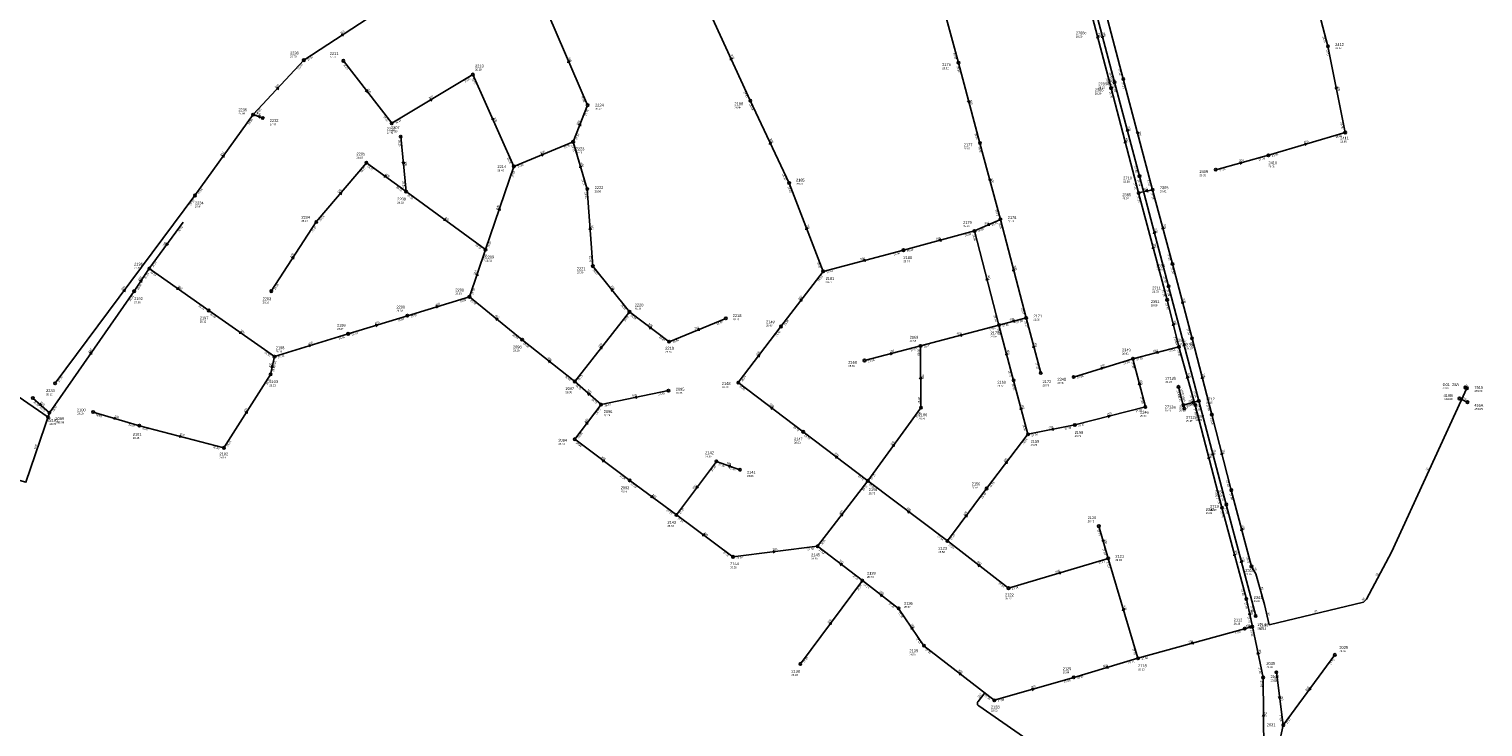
# Model space of a CAD drawing. Header units: metres. Extents: x 179992 to 198392, y 351761 to 369438.
# Tile 72 of 194: x 188980 to 189912, y 359289 to 359736. Entities that reach past the tile are written whole.
import ezdxf

# ---------------------------------------------------------------- set-up
doc = ezdxf.new("R2010")
doc.units = ezdxf.units.M

msp = doc.modelspace()

# ---------------------------------------------------------------- linework, layer by layer
at = {"layer": 'B-WE-RI-DRAINAGE-DRAIN_BETON_160', "linetype": 'Continuous'}
msp.add_lwpolyline([(189896.548, 359499.288), (189901.621, 359496.94)], dxfattribs=at)
at = {"layer": 'B-WE-RI-DRAINAGE-RIOOLPUT_INSPECTIEPUT'}
for centre in [(189896.55, 359499.29), (189901.62, 359496.94)]:
    msp.add_circle(centre, 0.8, dxfattribs=at)
at = {"layer": 'B-WE-RI-GWA-RIOOLLEIDING', "linetype": 'Continuous'}
for points in [[(189130, 359679), (189123.83, 359681.18)], [(189740.364, 359645.864), (189774.158, 359655.11)], [(188997, 359509), (189086.6, 359629.35)], [(189079.019, 359612.248), (189057.32, 359582.54)], [(188993.36, 359490.13), (189047.64, 359568.01)], [(188993.36, 359490.13), (188982.75, 359499.56)], [(188949.19, 359423.46), (188966.62, 359448.8), (188978.26, 359445.62), (188993.36, 359490.13)], [(189021.38, 359490.61), (189050.98, 359481.85)], [(189420.57, 359458.97), (189394.98, 359424.66)], [(189435.65, 359453.61), (189420.57, 359458.97)], [(189474.34, 359329.21), (189514.09, 359382.56)]]:
    msp.add_lwpolyline(points, dxfattribs=at)
at = {"layer": 'B-WE-RI-GWA-RIOOLLEIDING_BETON_300', "linetype": 'Continuous'}
for points in [[(189561.5, 359766.35), (189575.63, 359714.45)], [(189681.2, 359704.01), (189663.35, 359771.76)], [(189181.63, 359715.67), (189212.6, 359675.64)], [(189575.63, 359714.45), (189589.41, 359662.97)], [(189212.6, 359675.64), (189264.53, 359706.84)], [(189264.53, 359706.84), (189290.85, 359647.97)], [(189699.96, 359633.08), (189681.2, 359704.01)], [(189218.37, 359667.1), (189221.87, 359631.83)], [(189774.158, 359655.11), (189823.346, 359669.741)], [(189589.41, 359662.97), (189602.5, 359614.05)], [(189164.31, 359612.41), (189196.39, 359650.33)], [(189196.39, 359650.33), (189221.87, 359631.83)], [(189221.87, 359631.83), (189272.66, 359594.68)], [(189699.96, 359633.08), (189691.02, 359630.97)], [(189709.28, 359562.5), (189691.02, 359630.97)], [(189712.74, 359585.49), (189699.96, 359633.08)], [(189135.46, 359568.05), (189164.31, 359612.41)], [(189602.5, 359614.05), (189585.9, 359606.63)], [(189619.01, 359550.92), (189602.5, 359614.05)], [(189057.32, 359582.54), (189095.36, 359555.66)], [(189364.88, 359554.82), (189341.43, 359584.12)], [(189725.25, 359537.76), (189712.74, 359585.49)], [(189716.84, 359532.41), (189709.28, 359562.5)], [(189095.36, 359555.66), (189137.5, 359526.13)], [(189329.88, 359510.17), (189364.88, 359554.82)], [(189390.23, 359535.66), (189364.88, 359554.82)], [(189426.62, 359550.61), (189390.23, 359535.66)], [(189551.3, 359532.96), (189601.55, 359546.33)], [(189601.55, 359546.33), (189619.01, 359550.92)], [(189610.93, 359510.86), (189601.55, 359546.33)], [(189628.34, 359515.65), (189619.01, 359550.92)], [(189737.9, 359488.97), (189725.25, 359537.76)], [(189135.05, 359514.75), (189137.5, 359526.13)], [(189551.6, 359493.39), (189551.3, 359532.96)], [(189727.33, 359495.07), (189716.84, 359532.41)], [(189105.13, 359467.65), (189135.05, 359514.75)], [(189346.68, 359495.38), (189329.88, 359510.17)], [(189620.13, 359476.34), (189610.93, 359510.86)], [(189389.87, 359504.3), (189346.68, 359495.38)], [(189329.86, 359473.18), (189346.68, 359495.38)], [(189517.54, 359446.5), (189551.6, 359493.39)], [(189744.4, 359429.35), (189727.33, 359495.07)], [(189050.98, 359481.85), (189105.13, 359467.65)], [(189365.03, 359446.78), (189329.86, 359473.18)], [(189593.64, 359441.59), (189620.13, 359476.34)], [(189365.03, 359446.78), (189394.98, 359424.66)], [(189568.55, 359407.97), (189593.64, 359441.59)], [(189394.98, 359424.66), (189431.19, 359397.84)], [(189760.03, 359370.72), (189744.4, 359429.35)], [(189431.19, 359397.84), (189485.43, 359404.61)], [(189514.09, 359382.56), (189485.43, 359404.61)], [(189537.27, 359364.76), (189514.09, 359382.56)], [(189763.85, 359353.13), (189760.03, 359370.72)], [(189553.54, 359340.87), (189537.27, 359364.76)], [(189770.75, 359320.49), (189763.85, 359353.13)], [(189598.59, 359305.88), (189553.54, 359340.87)], [(189649.47, 359320.58), (189690.59, 359332.82)], [(189598.59, 359305.88), (189649.47, 359320.58)]]:
    msp.add_lwpolyline(points, dxfattribs=at)
at = {"layer": 'B-WE-RI-GWA-RIOOLLEIDING_BETON_400', "linetype": 'Continuous'}
for points in [[(189812.27, 359724.99), (189797.92, 359779.71)], [(189673.39, 359698.11), (189655.78, 359765.5)], [(189823.346, 359669.741), (189812.27, 359724.99)], [(189691.02, 359630.97), (189673.39, 359698.11)], [(189337.85, 359633.51), (189328.85, 359663.73)], [(189341.43, 359584.12), (189337.85, 359633.51)], [(189601.55, 359546.33), (189585.9, 359606.63)], [(189222.68, 359552.32), (189262.41, 359564.44)], [(189296.18, 359536.92), (189262.41, 359564.44)], [(189184.7, 359540.68), (189222.68, 359552.32)], [(189137.5, 359526.13), (189184.7, 359540.68)], [(189329.88, 359510.17), (189296.18, 359536.92)], [(189485.43, 359404.61), (189517.54, 359446.5)], [(189568.55, 359407.97), (189517.54, 359446.5)], [(189607.68, 359377.71), (189568.55, 359407.97)], [(189671.52, 359396.81), (189607.68, 359377.71)], [(189690.59, 359332.82), (189671.52, 359396.81)], [(189758.914, 359351.759), (189690.59, 359332.82)], [(189763.85, 359353.13), (189758.914, 359351.759)]]:
    msp.add_lwpolyline(points, dxfattribs=at)
at = {"layer": 'B-WE-RI-GWA-RIOOLLEIDING_BETON_500', "linetype": 'Continuous'}
for points in [[(189585.9, 359606.63), (189540.36, 359594.33)], [(189262.41, 359564.44), (189272.66, 359594.68)], [(189540.36, 359594.33), (189488.98, 359580.72)], [(189476.14, 359477.96), (189434.58, 359509.45)], [(189517.54, 359446.5), (189476.14, 359477.96)]]:
    msp.add_lwpolyline(points, dxfattribs=at)
at = {"layer": 'B-WE-RI-GWA-RIOOLLEIDING_BETON_600', "linetype": 'Continuous'}
for points in [[(189338.06, 359687.24), (189313.14, 359744.76)], [(189328.85, 359663.73), (189338.06, 359687.24)], [(189290.85, 359647.97), (189328.85, 359663.73)], [(189272.66, 359594.68), (189290.85, 359647.97)], [(189461.93, 359545.38), (189488.98, 359580.72)], [(189434.58, 359509.45), (189461.93, 359545.38)]]:
    msp.add_lwpolyline(points, dxfattribs=at)
at = {"layer": 'B-WE-RI-GWA-RIOOLLEIDING_BETON_700', "linetype": 'Continuous'}
msp.add_lwpolyline([(189488.98, 359580.72), (189467.15, 359637.31)], dxfattribs=at)
at = {"layer": 'B-WE-RI-GWA-RIOOLLEIDING_BETON_800', "linetype": 'Continuous'}
for points in [[(189442.28, 359690.14), (189417.11, 359745.17)], [(189467.15, 359637.31), (189442.28, 359690.14)]]:
    msp.add_lwpolyline(points, dxfattribs=at)
at = {"layer": 'B-WE-RI-GWA-RIOOLLEIDING_GRES_200', "linetype": 'Continuous'}
msp.add_lwpolyline([(189665.54, 359417.45), (189671.52, 359396.81)], dxfattribs=at)
at = {"layer": 'B-WE-RI-GWA-RIOOLLEIDING_GVK_250', "linetype": 'Continuous'}
for points in [[(189156.34, 359716.06), (189207.26, 359749.47)], [(189123.83, 359681.18), (189156.34, 359716.06)], [(189086.6, 359629.35), (189123.83, 359681.18)]]:
    msp.add_lwpolyline(points, dxfattribs=at)
at = {"layer": 'B-WE-RI-GWA-RIOOLLEIDING_PVC_160', "linetype": 'Continuous'}
msp.add_lwpolyline([(189627.12, 359275.66), (189588.581, 359302.269), (189588.442, 359302.374), (189588.312, 359302.491), (189588.194, 359302.619), (189588.086, 359302.757), (189587.992, 359302.904), (189587.91, 359303.058), (189587.842, 359303.219), (189587.789, 359303.385), (189587.75, 359303.555), (189587.726, 359303.727), (189587.717, 359303.902), (189587.724, 359304.076), (189587.745, 359304.249), (189587.782, 359304.42), (189587.833, 359304.587), (189587.899, 359304.748), (189587.979, 359304.903), (189588.071, 359305.051), (189588.138, 359305.142), (189592.428, 359310.666)], dxfattribs=at)
at = {"layer": 'B-WE-RI-GWA-RIOOLLEIDING_PVC_200', "linetype": 'Continuous'}
msp.add_lwpolyline([(189816.69, 359334.97), (189783.66, 359289.95)], dxfattribs=at)
at = {"layer": 'B-WE-RI-GWA-RIOOLLEIDING_PVC_250', "linetype": 'Continuous'}
for points in [[(189047.64, 359568.01), (189057.32, 359582.54)], [(189515.46, 359523.61), (189551.3, 359532.96)], [(189649.37, 359513.01), (189687.39, 359524.78)], [(189687.39, 359524.78), (189716.84, 359532.41)], [(189695.35, 359493.85), (189687.39, 359524.78)], [(189650.13, 359482.32), (189695.35, 359493.85)], [(189750.38, 359440.53), (189737.9, 359488.97)], [(189650.13, 359482.32), (189620.13, 359476.34)], [(189763.34, 359391.63), (189750.38, 359440.53)], [(189771.23, 359273.25), (189770.75, 359320.49)], [(189779.26, 359323.84), (189783.66, 359289.95)], [(189783.66, 359289.95), (189775.25, 359251.47)]]:
    msp.add_lwpolyline(points, dxfattribs=at)
at = {"layer": 'B-WE-RI-GWA-RIOOLPUT_INSPECTIEPUT'}
for centre in [(189812.27, 359724.99), (189156.34, 359716.06), (189181.63, 359715.67), (189575.63, 359714.45), (189264.53, 359706.84), (189681.2, 359704.01), (189673.39, 359698.11), (189338.06, 359687.24), (189442.28, 359690.14), (189123.83, 359681.18), (189130, 359679), (189212.6, 359675.64), (189218.37, 359667.1), (189328.85, 359663.73), (189589.41, 359662.97), (189823.35, 359669.74), (189774.16, 359655.11), (189196.39, 359650.33), (189290.85, 359647.97), (189740.36, 359645.86), (189467.15, 359637.31), (189086.6, 359629.35), (189221.87, 359631.83), (189337.85, 359633.51), (189691.02, 359630.97), (189699.96, 359633.08), (189164.31, 359612.41), (189602.5, 359614.05), (189585.9, 359606.63), (189272.66, 359594.68), (189540.36, 359594.33), (189057.32, 359582.54), (189341.43, 359584.12), (189488.98, 359580.72), (189712.74, 359585.49), (189047.64, 359568.01), (189135.46, 359568.05), (189262.41, 359564.44), (189709.28, 359562.5), (189095.36, 359555.66), (189222.68, 359552.32), (189364.88, 359554.82), (189426.62, 359550.61), (189461.93, 359545.38), (189601.55, 359546.33), (189619.01, 359550.92), (189184.7, 359540.68), (189296.18, 359536.92), (189390.23, 359535.66), (189551.3, 359532.96), (189725.25, 359537.76), (189137.5, 359526.13), (189515.46, 359523.61), (189687.39, 359524.78), (189716.84, 359532.41), (189135.05, 359514.75), (189628.34, 359515.65), (188997, 359509), (189329.88, 359510.17), (189434.58, 359509.45), (189610.93, 359510.86), (189649.37, 359513.01), (188982.75, 359499.56), (189346.68, 359495.38), (189389.87, 359504.3), (188993.36, 359490.13), (189021.38, 359490.61), (189551.6, 359493.39), (189695.35, 359493.85), (189727.33, 359495.07), (189737.9, 359488.97), (189050.98, 359481.85), (189476.14, 359477.96), (189650.13, 359482.32), (189105.13, 359467.65), (189329.86, 359473.18), (189620.13, 359476.34), (189420.57, 359458.97), (189435.65, 359453.61), (189365.03, 359446.78), (189517.54, 359446.5), (189593.64, 359441.59), (189750.38, 359440.53), (189394.98, 359424.66), (189744.4, 359429.35), (189665.54, 359417.45), (189485.43, 359404.61), (189568.55, 359407.97), (189431.19, 359397.84), (189671.52, 359396.81), (189763.34, 359391.63), (189514.09, 359382.56), (189607.68, 359377.71), (189760.03, 359370.72), (189537.27, 359364.76), (189758.91, 359351.76), (189763.85, 359353.13), (189553.54, 359340.87), (189474.34, 359329.21), (189690.59, 359332.82), (189816.69, 359334.97), (189649.47, 359320.58), (189770.75, 359320.49), (189779.26, 359323.84), (189598.59, 359305.88), (189783.66, 359289.95)]:
    msp.add_circle(centre, 0.8, dxfattribs=at)
at = {"layer": 'B-WE-RI-GWA_STROMINGSRICHTING'}
for points in [[(189180.2, 359732.58), (189181.8, 359732.77), (189180.99, 359731.37)], [(189665.65, 359730.59), (189664.59, 359731.8), (189664.25, 359730.23)], [(189326.83, 359714.96), (189325.6, 359716), (189325.51, 359714.39)], [(189430.95, 359716.64), (189429.7, 359717.66), (189429.64, 359716.05)], [(189138.58, 359698.06), (189140.08, 359698.62), (189139.63, 359697.08)], [(189196.8, 359697.23), (189197.11, 359695.66), (189195.66, 359696.35)], [(189818.23, 359698.92), (189817.81, 359697.37), (189816.82, 359698.64)], [(189236.96, 359691.12), (189238.57, 359691.24), (189237.7, 359689.88)], [(189582.84, 359690.29), (189582.52, 359688.71), (189581.45, 359689.91)], [(189128.65, 359680.31), (189126.91, 359680.09), (189128.13, 359678.83)], [(189277.76, 359679.01), (189277.69, 359677.41), (189276.44, 359678.43)], [(189332.26, 359674.41), (189333.46, 359675.48), (189333.6, 359673.88)], [(189455.98, 359662.73), (189454.71, 359663.72), (189454.68, 359662.12)], [(189683.27, 359663.33), (189682.21, 359664.54), (189681.87, 359662.96)], [(189690.91, 359670.12), (189690.58, 359668.55), (189689.52, 359669.75)], [(189103.79, 359654.52), (189105.21, 359655.27), (189104.96, 359653.68)], [(189308.24, 359655.96), (189309.85, 359655.85), (189308.8, 359654.63)], [(189797.17, 359662.71), (189798.75, 359662.43), (189797.58, 359661.32)], [(189220.69, 359650.97), (189220.12, 359649.46), (189219.26, 359650.83)], [(189334.45, 359647.45), (189333.35, 359648.62), (189333.07, 359647.03)], [(189755.68, 359650.8), (189757.26, 359650.49), (189756.06, 359649.41)], [(189208.39, 359642.51), (189209.13, 359641.08), (189207.54, 359641.34)], [(189596.28, 359640.09), (189595.96, 359638.51), (189594.89, 359639.71)], [(189178.87, 359630.74), (189180.35, 359631.37), (189179.97, 359629.81)], [(189696.83, 359633.14), (189695.49, 359632.03), (189697.19, 359631.62)], [(189280.61, 359620.19), (189281.76, 359621.32), (189281.97, 359619.73)], [(189246.53, 359614.69), (189247.27, 359613.26), (189245.68, 359613.52)], [(189340.46, 359607.43), (189339.64, 359608.82), (189339.03, 359607.33)], [(189479.26, 359607.93), (189478.07, 359609.02), (189477.91, 359607.41)], [(189595.22, 359611.58), (189594.2, 359610.34), (189595.81, 359610.27)], [(189707.42, 359608.08), (189706.35, 359609.29), (189706.03, 359607.71)], [(189068.44, 359598.98), (189068.17, 359597.39), (189069.6, 359598.13)], [(189564.33, 359601.55), (189563.13, 359600.48), (189564.71, 359600.16)], [(189148.5, 359589.42), (189149.89, 359590.23), (189149.7, 359588.63)], [(189701.22, 359595.53), (189700.15, 359596.73), (189699.83, 359595.16)], [(189515.88, 359588.59), (189514.67, 359587.53), (189516.25, 359587.2)], [(189611.82, 359581.27), (189610.76, 359582.48), (189610.42, 359580.91)], [(189051.08, 359574.48), (189052.48, 359575.28), (189052.28, 359573.68)], [(189266.39, 359578.43), (189267.54, 359579.56), (189267.75, 359577.97)], [(189594.78, 359575.27), (189593.72, 359576.48), (189593.39, 359574.91)], [(189040.36, 359568.45), (189041.8, 359569.17), (189041.52, 359567.59)], [(189075.58, 359570.52), (189076.34, 359569.1), (189074.75, 359569.34)], [(189354.62, 359568.8), (189353.15, 359569.47), (189353.49, 359567.9)], [(189474.01, 359562.34), (189475.46, 359563.05), (189475.15, 359561.47)], [(189720.06, 359560.41), (189718.99, 359561.62), (189718.66, 359560.05)], [(189240.96, 359558.65), (189242.54, 359558.38), (189241.38, 359557.27)], [(189202.1, 359546.77), (189203.69, 359546.5), (189202.52, 359545.39)], [(189280.87, 359550.33), (189279.29, 359550.68), (189279.96, 359549.21)], [(189379.14, 359544.95), (189377.55, 359545.24), (189378.27, 359543.8)], [(189409.48, 359544.35), (189408.42, 359543.14), (189410.03, 359543.02)], [(189611.49, 359549.69), (189610.28, 359548.62), (189611.86, 359548.29)], [(189714.11, 359546.23), (189713.06, 359547.45), (189712.71, 359545.88)], [(189115.66, 359542.31), (189116.43, 359540.9), (189114.84, 359541.13)], [(189159.51, 359533.67), (189161.1, 359533.41), (189159.94, 359532.29)], [(189577.63, 359540.71), (189576.42, 359539.65), (189578, 359539.32)], [(189019.09, 359528.3), (189020.5, 359529.07), (189020.27, 359527.48)], [(189345.92, 359531.81), (189347.38, 359532.49), (189347.06, 359530.92)], [(189446.81, 359526.71), (189448.26, 359527.42), (189447.96, 359525.83)], [(189531.8, 359528.62), (189533.38, 359528.29), (189532.17, 359527.22)], [(189607.3, 359527.39), (189606.24, 359528.59), (189605.91, 359527.02)], [(189624.74, 359532.08), (189623.67, 359533.29), (189623.35, 359531.71)], [(189703.33, 359529.65), (189702.11, 359528.59), (189703.69, 359528.26)], [(189135.27, 359519.18), (189136.27, 359520.44), (189136.68, 359518.88)], [(189314.61, 359523.21), (189313.03, 359523.54), (189313.71, 359522.09)], [(189666.79, 359519.16), (189668.38, 359518.9), (189667.22, 359517.78)], [(189552.18, 359511.74), (189551.45, 359513.18), (189550.74, 359511.73)], [(189692.43, 359508.1), (189691.37, 359509.32), (189691.03, 359507.74)], [(189723.17, 359512.55), (189722.08, 359513.74), (189721.78, 359512.16)], [(189732.63, 359512.15), (189731.58, 359513.36), (189731.24, 359511.79)], [(188987.46, 359496.34), (188988.05, 359494.84), (188986.5, 359495.26)], [(189339.84, 359502.36), (189338.28, 359502.78), (189338.89, 359501.28)], [(189369.54, 359500.84), (189368.27, 359499.84), (189369.83, 359499.43)], [(189035, 359487.33), (189036.18, 359486.23), (189034.59, 359485.95)], [(189118.71, 359490.37), (189120.09, 359491.2), (189119.93, 359489.6)], [(189456.94, 359493.41), (189455.36, 359493.71), (189456.07, 359492.26)], [(189616.6, 359492.39), (189615.53, 359493.6), (189615.21, 359492.02)], [(189671.17, 359488.43), (189672.74, 359488.08), (189671.52, 359487.03)], [(189336.83, 359483.57), (189338.27, 359484.28), (189337.97, 359482.7)], [(189636.4, 359480.32), (189635.13, 359479.33), (189636.68, 359478.91)], [(189076.84, 359475.81), (189078.05, 359474.75), (189076.48, 359474.42)], [(189533.14, 359469.2), (189534.57, 359469.95), (189534.31, 359468.36)], [(189349.03, 359459.69), (189347.45, 359459.98), (189348.16, 359458.54)], [(189498.42, 359461.93), (189496.84, 359462.23), (189497.55, 359460.79)], [(189605.44, 359458.26), (189606.89, 359458.97), (189606.58, 359457.38)], [(189736.92, 359461), (189735.86, 359462.21), (189735.53, 359460.64)], [(189745.2, 359463.54), (189744.14, 359464.75), (189743.8, 359463.18)], [(189429.71, 359456.49), (189428.11, 359456.29), (189429.23, 359455.13)], [(189408.06, 359443.4), (189407.78, 359441.81), (189409.21, 359442.54)], [(189379.27, 359437.15), (189380.01, 359435.72), (189378.42, 359436)], [(189500.04, 359424.85), (189501.48, 359425.55), (189501.18, 359423.97)], [(189544.63, 359426.94), (189543.04, 359427.23), (189543.76, 359425.79)], [(189579.66, 359424.06), (189581.1, 359424.78), (189580.81, 359423.2)], [(189412.36, 359412.69), (189413.09, 359411.25), (189411.5, 359411.53)], [(189757.92, 359414.87), (189756.86, 359416.08), (189756.53, 359414.5)], [(189668.82, 359408.71), (189668.53, 359407.13), (189667.44, 359408.31)], [(189456.79, 359401.76), (189458.31, 359401.22), (189456.97, 359400.33)], [(189753.28, 359398.83), (189752.21, 359400.03), (189751.89, 359398.46)], [(189501.34, 359393.28), (189499.76, 359393.58), (189500.46, 359392.14)], [(189589.69, 359392.53), (189588.11, 359392.84), (189588.81, 359391.39)], [(189640.77, 359388.36), (189639.6, 359387.26), (189641.19, 359386.98)], [(189527.26, 359373.35), (189525.68, 359373.66), (189526.38, 359372.21)], [(189682.16, 359363.64), (189681.05, 359364.82), (189680.78, 359363.23)], [(189762.95, 359360.67), (189761.94, 359361.92), (189761.54, 359360.37)], [(189492.78, 359355.16), (189494.21, 359355.89), (189493.93, 359354.3)], [(189546.81, 359352.03), (189545.4, 359352.82), (189545.62, 359351.22)], [(189762.68, 359353.61), (189761.38, 359352.44), (189763.09, 359352.11)], [(189725.95, 359343.37), (189724.75, 359342.29), (189726.33, 359341.98)], [(189768.3, 359335.55), (189767.3, 359336.81), (189766.89, 359335.25)], [(189577.64, 359323.06), (189576.07, 359323.38), (189576.76, 359321.92)], [(189671.2, 359327.8), (189670.03, 359326.7), (189671.62, 359326.42)], [(189622.45, 359313.52), (189624.03, 359313.23), (189622.85, 359312.14)], [(189800.45, 359314.05), (189800.17, 359312.46), (189801.61, 359313.2)], [(189781.99, 359308.42), (189781.46, 359306.9), (189780.56, 359308.23)], [(189771.72, 359295.44), (189770.99, 359296.87), (189770.28, 359295.42)]]:
    msp.add_lwpolyline(points, dxfattribs=at)
at = {"layer": 'B-WE-RI-HWA-RIOOLLEIDING_PVC_250', "linetype": 'Continuous'}
for points in [[(189675.631, 359701.939), (189659.745, 359761.981)], [(189691.568, 359641.726), (189675.631, 359701.939)], [(189710.176, 359571.215), (189691.568, 359641.726)], [(189729.568, 359497.738), (189710.176, 359571.215)], [(189747.184, 359431.329), (189729.568, 359497.738)], [(189766.002, 359359.94), (189747.184, 359431.329)]]:
    msp.add_lwpolyline(points, dxfattribs=at)
at = {"layer": 'B-WE-RI-HWA-RIOOLLEIDING_PVC_315', "linetype": 'Continuous'}
msp.add_lwpolyline([(189729.568, 359497.738), (189719.64, 359495.096)], dxfattribs=at)
at = {"layer": 'B-WE-RI-HWA-RIOOLPUT_INSPECTIEPUT'}
for centre in [(189675.63, 359701.94), (189691.57, 359641.73), (189710.18, 359571.22), (189729.57, 359497.74), (189719.64, 359495.1), (189747.18, 359431.33), (189766, 359359.94)]:
    msp.add_circle(centre, 0.8, dxfattribs=at)
at = {"layer": 'B-WE-RI-HWA_STROMINGSRICHTING'}
for points in [[(189668.75, 359730.75), (189667.69, 359731.96), (189667.36, 359730.38)], [(189684.66, 359670.62), (189683.6, 359671.83), (189683.27, 359670.26)], [(189701.94, 359605.26), (189700.87, 359606.47), (189700.54, 359604.89)], [(189720.94, 359533.27), (189719.87, 359534.48), (189719.54, 359532.9)], [(189725.81, 359497.48), (189724.6, 359496.42), (189726.18, 359496.09)], [(189739.44, 359463.33), (189738.38, 359464.53), (189738.05, 359462.96)], [(189757.66, 359394.43), (189756.59, 359395.63), (189756.26, 359394.06)]]:
    msp.add_lwpolyline(points, dxfattribs=at)
at = {"layer": 'B-WE-RI-PERSLEIDING-POMPPUT'}
msp.add_circle((189900.23, 359506.33), 0.8, dxfattribs=at)
at = {"layer": 'B-WE-RI-PERSLEIDING-RIOOLPUT_INSPECTIEPUT'}
for centre in [(189901.33, 359505.85), (188992.48, 359487.26)]:
    msp.add_circle(centre, 0.8, dxfattribs=at)
at = {"layer": 'B-WE-RI-PERSLEIDING_PP_50', "linetype": 'Continuous'}
for points in [[(189763.34, 359391.63), (189766.019, 359386.888), (189771.598, 359367.298), (189774.581, 359354.325), (189835.038, 359368.725), (189836.984, 359370.671), (189852.941, 359400.899), (189901.33, 359505.85)], [(189901.33, 359505.85), (189900.23, 359506.33)], [(188973.306, 359500.635), (188992.478, 359487.262)]]:
    msp.add_lwpolyline(points, dxfattribs=at)
at = {"layer": 'B-WE-RI-SWA-RIOOLLEIDING_PE_1830', "linetype": 'Continuous'}
for points in [[(189716.573, 359506.698), (189719.64, 359495.096)], [(189720.253, 359492.776), (189719.64, 359495.096)]]:
    msp.add_lwpolyline(points, dxfattribs=at)
at = {"layer": 'B-WE-RI-SWA-RIOOLPUT_INSPECTIEPUT'}
for centre in [(189716.57, 359506.7), (189720.25, 359492.78)]:
    msp.add_circle(centre, 0.8, dxfattribs=at)

# ---------------------------------------------------------------- texts
at = {"layer": 'B-WE-RI-DRAINAGE_AFM'}
msp.add_text('160', height=1.3, rotation=-24.84, dxfattribs=at).set_placement((189897.98, 359499.49))
at = {"layer": 'B-WE-RI-DRAINAGE_PUTDEKSELNIVEAU'}
for p in [(189886.4, 359498.3), (189905.97, 359491.97)]:
    msp.add_text('-999.99', height=1.2, dxfattribs=at).set_placement(p)
at = {"layer": 'B-WE-RI-DRAINAGE_PUTNUMMER'}
for s, p in [('416B', (189886.4, 359500.34)), ('416A', (189905.97, 359494.01))]:
    msp.add_text(s, height=1.8, dxfattribs=at).set_placement(p)
at = {"layer": 'B-WE-RI-GWA_AFM'}
for s, rotation, p in [('250', 33.27, (189180.07, 359732.56)), ('400', -75.36, (189664.94, 359733.51)), ('800', -65.42, (189429.74, 359719.39)), ('600', -66.58, (189325.68, 359717.75)), ('250', 47.01, (189138.45, 359698)), ('300', -52.27, (189196.77, 359697.35)), ('300', 31, (189236.82, 359691.11)), ('400', -78.66, (189818.26, 359699.06)), ('200', -19.46, (189125.71, 359681.36)), ('300', -75.01, (189582.86, 359690.42)), ('300', -65.91, (189277.76, 359679.16)), ('600', 68.61, (189332.16, 359674.35)), ('800', -64.79, (189454.75, 359665.46)), ('400', -75.29, (189682.57, 359666.23)), ('300', -75.19, (189690.93, 359670.23)), ('300', 16.57, (189797.03, 359662.75)), ('250', 54.31, (189103.68, 359654.42)), ('600', 22.53, (189308.11, 359655.97)), ('300', -84.33, (189220.74, 359651.11)), ('400', -73.42, (189333.65, 359650.35)), ('200', 15.3, (189755.56, 359650.85)), ('300', -35.98, (189208.32, 359642.63)), ('300', -75.02, (189596.3, 359640.2)), ('300', 49.77, (189178.75, 359630.69)), ('300', 13.28, (189693.79, 359632.45)), ('600', 71.15, (189280.51, 359620.1)), ('300', -36.18, (189246.46, 359614.79)), ('400', -85.85, (189340.31, 359610.43)), ('700', -68.91, (189478.23, 359610.75)), ('300', 24.08, (189592.46, 359610.43)), ('300', -74.97, (189706.69, 359610.98)), ('200', 53.86, (189066.62, 359596.62)), ('500', 15.11, (189561.42, 359600.82)), ('300', -75.07, (189700.5, 359598.45)), ('300', 56.96, (189148.39, 359589.33)), ('500', 14.84, (189512.96, 359587.88)), ('500', 71.28, (189266.29, 359578.34)), ('300', -75.34, (189611.11, 359584.2)), ('250', 53.33, (189040.23, 359568.4)), ('250', 56.33, (189050.98, 359574.4)), ('300', -35.25, (189075.51, 359570.64)), ('300', -51.33, (189352.8, 359571.17)), ('400', -75.45, (189594.08, 359578.16)), ('600', 52.57, (189473.88, 359562.29)), ('300', -75.31, (189719.36, 359563.32)), ('400', 16.96, (189240.83, 359558.65)), ('400', -39.18, (189278.59, 359552.29)), ('300', -35.02, (189115.6, 359542.45)), ('400', 17.04, (189201.97, 359546.78)), ('300', -37.08, (189376.78, 359546.81)), ('300', 22.33, (189406.69, 359543.25)), ('300', 14.73, (189608.57, 359548.97)), ('300', -75.9, (189713.44, 359549.16)), ('400', 17.13, (189159.38, 359533.68)), ('300', 51.91, (189345.79, 359531.76)), ('300', 14.9, (189574.72, 359540)), ('300', -75.18, (189624.02, 359534.98)), ('250', 55.12, (189018.97, 359528.23)), ('400', -38.44, (189312.3, 359525.11)), ('600', 52.72, (189446.69, 359526.63)), ('250', 14.62, (189531.66, 359528.63)), ('300', -75.19, (189606.58, 359530.29)), ('250', 14.53, (189700.4, 359528.94)), ('300', 77.85, (189135.19, 359519.07)), ('300', -89.57, (189552.22, 359514.76)), ('250', 17.2, (189666.66, 359519.18)), ('300', -74.31, (189722.41, 359515.46)), ('300', -75.46, (189731.94, 359515.07)), ('250', -75.57, (189691.74, 359511.01)), ('200', -41.63, (188987.41, 359496.46)), ('300', -41.36, (189337.62, 359504.4)), ('300', 11.67, (189366.59, 359500.3)), ('500', -37.15, (189454.58, 359495.28)), ('200', -16.49, (189034.91, 359487.4)), ('300', 57.57, (189118.59, 359490.29)), ('300', -75.08, (189615.88, 359495.29)), ('250', 14.3, (189671.03, 359488.47)), ('300', 52.85, (189336.71, 359483.5)), ('250', 11.27, (189633.44, 359479.8)), ('160', 71.26, (188984.57, 359466.66)), ('300', -14.69, (189076.74, 359475.91)), ('300', 54.01, (189533.01, 359469.15)), ('300', -36.89, (189346.66, 359461.53)), ('500', -37.23, (189496.08, 359463.78)), ('300', 52.68, (189605.32, 359458.19)), ('300', -75.44, (189736.22, 359463.91)), ('250', -75.55, (189744.51, 359466.44)), ('160', -19.57, (189426.9, 359457.55)), ('200', 53.28, (189406.22, 359441.03)), ('300', -36.45, (189379.21, 359437.28)), ('400', 52.53, (189499.91, 359424.79)), ('400', -37.07, (189542.27, 359428.81)), ('300', 53.27, (189579.53, 359424)), ('300', -36.53, (189412.29, 359412.81)), ('250', -75.16, (189757.21, 359417.79)), ('300', 7.11, (189456.67, 359401.81)), ('200', -73.84, (189668.84, 359408.84)), ('300', -37.57, (189499.01, 359395.15)), ('400', -37.72, (189587.35, 359394.43)), ('300', -75.07, (189752.57, 359401.73)), ('400', 16.66, (189637.87, 359387.56)), ('300', -37.52, (189524.93, 359375.21)), ('400', -73.41, (189681.36, 359366.54)), ('200', 53.31, (189492.66, 359355.09)), ('300', -77.75, (189762.37, 359363.63)), ('300', -55.74, (189545.18, 359354.53)), ('400', 15.52, (189759.67, 359352.78)), ('400', 15.49, (189723.04, 359342.63)), ('300', -78.06, (189767.73, 359338.51)), ('300', 16.58, (189668.31, 359327)), ('300', -37.84, (189575.31, 359324.96)), ('160', 52.17, (189588.71, 359307.17)), ('300', 16.11, (189622.31, 359313.53)), ('200', 53.73, (189798.62, 359311.68)), ('250', -82.6, (189782.02, 359308.57)), ('250', -89.42, (189771.75, 359298.45))]:
    msp.add_text(s, height=1.3, rotation=rotation, dxfattribs=at).set_placement(p)
at = {"layer": 'B-WE-RI-GWA_BOB'}
for s, rotation, p in [('26.10', -75.31, (189808.8, 359731.11)), ('26.92', -74.77, (189572.11, 359720.54)), ('26.11', -78.66, (189810.9, 359722.68)), ('26.63', 47.01, (189153.02, 359709.86)), ('26.61', 33.27, (189159, 359715.65)), ('26.26', -52.27, (189181.43, 359712.99)), ('26.92', -75.01, (189574.41, 359712.05)), ('27.16', -75.24, (189677.73, 359710.13)), ('26.03', 31, (189259.63, 359701.8)), ('26.02', -65.91, (189263.7, 359704.28)), ('26.90', -75.36, (189669.93, 359704.23)), ('27.17', -75.19, (189679.97, 359701.62)), ('25.46', -66.58, (189333.71, 359692.76)), ('25.44', -65.42, (189437.81, 359695.58)), ('26.90', -75.29, (189672.16, 359695.72)), ('26.80', 47.01, (189126.51, 359681.42)), ('25.46', 68.61, (189337.26, 359680.25)), ('25.44', -64.79, (189441.5, 359687.56)), ('26.80', 54.31, (189121.32, 359674.61)), ('26.10', -52.27, (189207.02, 359679.92)), ('26.10', 31, (189215.24, 359675.13)), ('25.96', -78.66, (189820.24, 359676.05)), ('26.29', -84.33, (189216.78, 359664.93)), ('25.52', 68.61, (189331.26, 359664.94)), ('26.86', -75.01, (189585.91, 359669.07)), ('26.95', 16.57, (189817.34, 359666.08)), ('25.53', 22.53, (189323.26, 359659.46)), ('26.21', -73.42, (189327.7, 359661.3)), ('26.86', -75.02, (189588.19, 359660.57)), ('27.05', 16.57, (189776.59, 359653.95)), ('26.27', 49.77, (189193.37, 359643.98)), ('26.27', -35.98, (189196.95, 359647.7)), ('25.88', -65.91, (189286.43, 359653.44)), ('25.65', 71.15, (189290.36, 359640.95)), ('25.63', 22.53, (189293.39, 359647.07)), ('27.15', 15.3, (189742.77, 359644.66)), ('27.05', 15.3, (189768.07, 359651.58)), ('26.23', -84.33, (189219.41, 359638.42)), ('26.31', -73.42, (189334.18, 359639.51)), ('25.50', -64.79, (189462.63, 359642.7)), ('27.11', -75.29, (189687.55, 359637.09)), ('27.10', -75.19, (189696.48, 359639.19)), ('27.20', 53.33, (189083.98, 359622.82)), ('27.16', 54.31, (189089.23, 359629.92)), ('26.18', -35.98, (189215.31, 359634.37)), ('26.18', -36.18, (189222.42, 359629.2)), ('26.31', -85.85, (189336.2, 359631.39)), ('26.15', -68.91, (189466.19, 359634.8)), ('27.11', -75.07, (189689.8, 359628.57)), ('27.15', -74.97, (189698.74, 359630.68)), ('26.73', -75.02, (189599, 359620.15)), ('26.75', 53.86, (189076.46, 359605.7)), ('26.35', 56.96, (189162.11, 359605.73)), ('26.34', 49.77, (189166.98, 359612.77)), ('26.60', 24.08, (189588.46, 359605.8)), ('26.73', 24.08, (189597.03, 359609.63)), ('26.95', -75.34, (189601.26, 359611.66)), ('25.81', 71.15, (189275.01, 359595.99)), ('26.55', 15.11, (189579.8, 359603.12)), ('26.59', -75.45, (189584.66, 359604.24)), ('26.05', -36.18, (189266.11, 359597.24)), ('25.81', 71.28, (189272.18, 359587.66)), ('26.36', -85.85, (189339.14, 359590.77)), ('26.44', 14.84, (189534.25, 359590.85)), ('26.44', 15.11, (189542.76, 359593.11)), ('27.33', -74.97, (189709.24, 359591.59)), ('26.34', -35.25, (189057.91, 359579.92)), ('26.67', 53.86, (189059.95, 359583.09)), ('26.41', -51.33, (189341.27, 359581.43)), ('26.31', -68.91, (189484.85, 359586.42)), ('26.41', 14.84, (189491.37, 359579.49)), ('27.34', -75.31, (189711.51, 359583.1)), ('26.44', 56.33, (189050.25, 359568.68)), ('26.34', 56.33, (189055.05, 359575.88)), ('26.46', 56.96, (189138.06, 359568.75)), ('26.50', 52.57, (189486.28, 359574.23)), ('26.44', 55.12, (189045.23, 359561.4)), ('25.88', 16.96, (189256.43, 359560.73)), ('26.48', -39.18, (189262.82, 359561.78)), ('25.88', 71.28, (189264.76, 359565.76)), ('27.36', -75.07, (189705.79, 359568.61)), ('26.26', -35.25, (189088.77, 359558.11)), ('26.26', -35.02, (189095.96, 359553.04)), ('25.97', 16.96, (189225.12, 359551.18)), ('26.50', -51.33, (189359.23, 359559)), ('26.50', 51.91, (189362.1, 359548.36)), ('26.59', -37.08, (189365.39, 359552.18)), ('26.78', -75.45, (189598.1, 359552.46)), ('27.07', -75.34, (189615.55, 359557.04)), ('27.36', -75.9, (189708.02, 359560.12)), ('25.97', 17.04, (189216.71, 359548.61)), ('26.88', 22.33, (189421.01, 359546.36)), ('26.58', 52.72, (189459.24, 359538.88)), ('26.58', 52.57, (189464.57, 359545.87)), ('27.01', 14.9, (189595.44, 359542.84)), ('26.79', -75.19, (189600.32, 359543.94)), ('27.01', 14.73, (189603.94, 359545.1)), ('27.06', 14.73, (189612.89, 359547.45)), ('27.07', -75.18, (189617.78, 359548.53)), ('27.50', -75.31, (189721.78, 359543.88)), ('26.03', 17.13, (189178.73, 359536.96)), ('26.03', 17.04, (189187.14, 359539.55)), ('26.54', -39.18, (189289.77, 359539.82)), ('26.54', -38.44, (189296.63, 359534.27)), ('26.69', -37.08, (189383.72, 359538.32)), ('26.69', 22.33, (189392.76, 359534.76)), ('26.87', 14.9, (189553.7, 359531.73)), ('27.46', -75.9, (189713.44, 359538.57)), ('27.53', -75.46, (189724.01, 359535.37)), ('26.18', -35.02, (189130.9, 359528.56)), ('26.18', 17.13, (189139.94, 359525)), ('27.06', 14.62, (189517.85, 359522.37)), ('26.97', 14.62, (189545.17, 359529.5)), ('26.88', -89.57, (189549.52, 359530.95)), ('27.48', 14.53, (189689.78, 359523.54)), ('27.51', 14.53, (189710.71, 359528.96)), ('27.47', -74.31, (189715.65, 359530)), ('26.25', 77.85, (189137.23, 359516.33)), ('26.18', 77.85, (189137.83, 359519.1)), ('26.91', -75.19, (189607.45, 359516.97)), ('27.12', -75.18, (189624.86, 359521.76)), ('27.53', 17.2, (189681.43, 359521.05)), ('27.55', -75.57, (189686.15, 359522.39)), ('27.70', 53.33, (188999.64, 359509.53)), ('26.25', 57.57, (189132.92, 359508.05)), ('26.60', -38.44, (189323.43, 359512.99)), ('26.70', -41.36, (189330.19, 359507.5)), ('26.75', 51.91, (189332.53, 359510.63)), ('26.65', -37.15, (189435.09, 359506.81)), ('26.64', 52.72, (189437.22, 359509.95)), ('26.91', -75.08, (189609.71, 359508.46)), ('27.56', 17.2, (189651.81, 359511.88)), ('26.92', -41.63, (188983.05, 359496.89)), ('26.73', -41.36, (189340.39, 359498.52)), ('26.93', 11.67, (189383.57, 359501.16)), ('26.97', -89.57, (189549.75, 359500.18)), ('27.60', -75.57, (189691.91, 359499.99)), ('27.59', -74.31, (189723.76, 359501.13)), ('26.75', -41.63, (188987.08, 359493.3)), ('0.00', 71.26, (188993.19, 359484.02)), ('26.68', 55.12, (188995.98, 359490.74)), ('26.56', -16.49, (189022.79, 359488.32)), ('26.73', 52.85, (189344.01, 359488.87)), ('26.73', 11.67, (189349, 359494.02)), ('26.98', 54.01, (189549.06, 359486.83)), ('27.58', 14.3, (189689.21, 359490.43)), ('27.59', -75.44, (189726.09, 359492.68)), ('27.69', -75.46, (189734.45, 359495.1)), ('27.69', -75.55, (189736.66, 359486.58)), ('26.47', -16.49, (189043.95, 359482.05)), ('26.47', -14.69, (189052.46, 359479.6)), ('26.88', 52.85, (189332.5, 359473.69)), ('26.74', -37.15, (189469.63, 359480.63)), ('26.94', -75.08, (189616.64, 359482.45)), ('27.39', 11.27, (189643.81, 359479.23)), ('27.67', 14.3, (189652.51, 359481.07)), ('26.36', -14.69, (189098.1, 359467.63)), ('26.36', 57.57, (189107.72, 359468.37)), ('26.88', -36.89, (189330.38, 359470.54)), ('26.74', -37.23, (189476.64, 359475.32)), ('26.94', 52.68, (189617.44, 359469.84)), ('27.34', 11.27, (189622.44, 359474.97)), ('27.05', -36.89, (189358.51, 359449.42)), ('27.40', 53.28, (189417.95, 359452.44)), ('27.40', -19.57, (189421.85, 359456.6)), ('27.45', -19.57, (189428.64, 359454.19)), ('26.75', -37.23, (189511.04, 359449.18)), ('27.12', 54.01, (189520.17, 359447.06)), ('27.33', -36.45, (189365.57, 359444.14)), ('26.91', 52.53, (189514.83, 359440.01)), ('26.85', -37.07, (189518.05, 359443.86)), ('26.99', 52.68, (189596.28, 359442.09)), ('27.84', -75.55, (189746.94, 359446.67)), ('26.99', 53.27, (189591.02, 359435.06)), ('27.75', -75.44, (189740.95, 359435.48)), ('27.84', -75.16, (189749.15, 359438.14)), ('27.25', -36.45, (189388.44, 359427.25)), ('27.24', -36.53, (189395.52, 359422.02)), ('27.35', 53.28, (189397.62, 359425.19)), ('27.75', -75.07, (189743.18, 359426.95)), ('27.16', 53.27, (189571.19, 359408.5)), ('27.79', -73.84, (189664.37, 359415.03)), ('27.02', 7.11, (189478.91, 359401.98)), ('26.96', 52.53, (189488.08, 359405.1)), ('27.04', -37.07, (189562.04, 359410.63)), ('27.04', -37.72, (189569.03, 359405.32)), ('27.62', -73.84, (189667.9, 359402.84)), ('27.15', -36.53, (189424.65, 359400.44)), ('27.14', 7.11, (189433.4, 359396.3)), ('27.13', -37.57, (189485.92, 359401.96)), ('27.27', 16.66, (189665.52, 359393.14)), ('27.27', -73.41, (189670.37, 359394.38)), ('28.02', -75.16, (189759.86, 359397.74)), ('27.15', -37.57, (189507.6, 359385.28)), ('27.25', 53.31, (189511.47, 359376.03)), ('27.14', -37.52, (189514.58, 359379.91)), ('27.14', -37.72, (189601.2, 359380.45)), ('27.14', 16.66, (189610.11, 359376.56)), ('27.86', -75.07, (189756.54, 359376.83)), ('27.25', -37.52, (189530.78, 359367.47)), ('27.85', -77.75, (189758.7, 359368.38)), ('27.28', -55.74, (189536.91, 359362.09)), ('27.91', -77.75, (189760.65, 359359.39)), ('27.80', 15.49, (189752.84, 359348.21)), ('27.91', -78.06, (189762.5, 359350.8)), ('27.33', -55.74, (189548.22, 359345.48)), ('27.33', -37.84, (189554.02, 359338.22)), ('27.43', -73.41, (189686.92, 359338.82)), ('27.53', 53.31, (189476.98, 359329.74)), ('27.61', 16.58, (189684.59, 359329.15)), ('27.64', 15.49, (189693, 359331.62)), ('27.70', 53.73, (189814.12, 359328.42)), ('27.60', 16.11, (189643.44, 359316.96)), ('27.60', 16.58, (189651.9, 359319.43)), ('27.95', -78.06, (189767.58, 359326.77)), ('28.03', -82.6, (189777.73, 359321.62)), ('27.95', -89.42, (189768.97, 359318.47)), ('27.50', -37.84, (189592.12, 359308.63)), ('27.69', 16.11, (189601.01, 359304.71)), ('27.88', -82.6, (189781, 359296.46)), ('27.67', 53.73, (189786.29, 359290.5))]:
    msp.add_text(s, height=1.2, rotation=rotation, dxfattribs=at).set_placement(p)
at = {"layer": 'B-WE-RI-GWA_PUTDEKSELNIVEAU'}
for s, p in [('28.02', (189816.95, 359723.13)), ('27.78', (189147.49, 359717.7)), ('27.77', (189172.91, 359717.41)), ('28.38', (189266.01, 359709.37)), ('28.52', (189565.23, 359710.27)), ('28.33', (189670.78, 359699.91)), ('28.29', (189662.97, 359694.01)), ('27.84', (189114.39, 359681.33)), ('28.47', (189342.86, 359684.3)), ('28.48', (189432.17, 359685.17)), ('27.80', (189134.51, 359674.42)), ('27.82', (189209.45, 359669.08)), ('27.95', (189212.11, 359669.83)), ('28.65', (189820.13, 359663.23)), ('28.46', (189330.49, 359656.28)), ('28.62', (189578.99, 359658.87)), ('28.15', (189190.05, 359653.05)), ('28.48', (189280.29, 359644.86)), ('28.65', (189774.16, 359647.37)), ('28.50', (189471.57, 359636.25)), ('28.65', (189729.97, 359641.68)), ('28.50', (189342.58, 359631.4)), ('28.52', (189680.6, 359626.87)), ('28.42', (189704.6, 359631.38)), ('27.94', (189086.6, 359621.61)), ('28.30', (189216.17, 359624.11)), ('28.17', (189154.77, 359612.43)), ('28.69', (189578.58, 359609.13)), ('28.74', (189607.16, 359612.27)), ('27.95', (189047.68, 359582.42)), ('28.51', (189272.66, 359586.94)), ('28.36', (189331.19, 359579.46)), ('28.74', (189540.36, 359586.59)), ('28.81', (189702.34, 359581.31)), ('28.77', (189490.54, 359573.24)), ('27.90', (189047.64, 359560.27)), ('28.16', (189129.9, 359560.23)), ('28.53', (189253.38, 359565.91)), ('28.33', (189215.6, 359554.89)), ('28.31', (189368.27, 359556.17)), ('28.88', (189698.86, 359558.4)), ('28.12', (189089.66, 359547.94)), ('28.27', (189177.54, 359543.23)), ('28.70', (189431.07, 359549.47)), ('28.68', (189452.39, 359545.4)), ('28.59', (189623.67, 359549.14)), ('28.65', (189544.38, 359535.58)), ('28.59', (189596.2, 359538.38)), ('29.03', (189714.83, 359533.66)), ('28.16', (189138.33, 359528.82)), ('28.29', (189290.28, 359529.35)), ('28.55', (189387.83, 359528.56)), ('28.90', (189680.39, 359527.38)), ('28.95', (189721.48, 359530.71)), ('28.72', (189505.04, 359519.51)), ('28.25', (189134.22, 359507.08)), ('28.79', (189424.06, 359505.93)), ('28.64', (189600.51, 359506.76)), ('28.73', (189629.5, 359507.15)), ('29.00', (189639.02, 359508.67)), ('28.10', (188991.23, 359501.33)), ('28.38', (189323.91, 359502.65)), ('28.46', (189394.58, 359502.28)), ('28.19', (189011.01, 359488.99)), ('28.29', (189348.4, 359487.96)), ('28.70', (189550.12, 359485.88)), ('29.00', (189691.96, 359487.52)), ('29.03', (189716.93, 359490.89)), ('28.05', (188993.44, 359482.39)), ('29.20', (189727.48, 359484.87)), ('28.16', (189046.78, 359473.4)), ('28.42', (189319.35, 359469.57)), ('28.63', (189470.3, 359470.34)), ('28.72', (189621.85, 359468.92)), ('28.73', (189650.05, 359474.58)), ('28.14', (189102.31, 359460.83)), ('28.65', (189413.41, 359461.52)), ('28.65', (189440.16, 359449.03)), ('28.59', (189359.26, 359439.11)), ('28.57', (189584.1, 359441.61)), ('28.72', (189518.12, 359437.9)), ('29.22', (189739.96, 359436.43)), ('29.23', (189733.98, 359425.25)), ('28.64', (189389.21, 359416.99)), ('29.42', (189658.38, 359420)), ('28.65', (189481.31, 359396.13)), ('28.58', (189562.71, 359400.35)), ('29.03', (189676.13, 359395.19)), ('28.58', (189429.39, 359390.45)), ('28.73', (189517.05, 359384.3)), ('29.26', (189759.31, 359386.08)), ('28.87', (189540.78, 359365.09)), ('28.72', (189605.5, 359370.49)), ('29.24', (189764.71, 359368.86)), ('29.18', (189751.91, 359354.36)), ('29.18', (189768.55, 359351.19)), ('28.96', (189819.58, 359336.76)), ('28.87', (189544.27, 359334.66)), ('29.20', (189468.57, 359321.54)), ('29.04', (189642.39, 359323.15)), ('29.13', (189690.67, 359325.08)), ('29.06', (189772.83, 359326.55)), ('28.93', (189775.52, 359318.05)), ('28.93', (189596.41, 359298.66))]:
    msp.add_text(s, height=1.2, dxfattribs=at).set_placement(p)
at = {"layer": 'B-WE-RI-GWA_PUTNUMMER'}
for s, p in [('2236', (189147.49, 359719.74)), ('2211', (189172.91, 359719.45)), ('2412', (189816.95, 359725.17)), ('2213', (189266.01, 359711.41)), ('2176', (189565.23, 359712.31)), ('2368', (189670.78, 359701.95)), ('2386', (189662.97, 359696.05)), ('2235', (189114.39, 359683.37)), ('2224', (189342.86, 359686.34)), ('2186', (189432.17, 359687.21)), ('2232', (189134.51, 359676.46)), ('2207', (189212.11, 359671.87)), ('2212', (189209.45, 359671.12)), ('2411', (189820.13, 359665.27)), ('2205', (189190.05, 359655.09)), ('2223', (189330.49, 359658.32)), ('2177', (189578.99, 359660.91)), ('2214', (189280.29, 359646.9)), ('2409', (189729.97, 359643.72)), ('2410', (189774.16, 359649.41)), ('2185', (189471.57, 359638.29)), ('2208', (189216.17, 359626.15)), ('2222', (189342.58, 359633.44)), ('2385', (189680.6, 359628.91)), ('2365', (189704.6, 359633.42)), ('2234', (189086.6, 359623.65)), ('2204', (189154.77, 359614.47)), ('2179', (189578.58, 359611.17)), ('2178', (189607.16, 359614.31)), ('2209', (189272.66, 359588.98)), ('2180', (189540.36, 359588.63)), ('2196', (189047.68, 359584.46)), ('2221', (189331.19, 359581.5)), ('2359', (189702.34, 359583.35)), ('2181', (189490.54, 359575.28)), ('2192', (189047.64, 359562.31)), ('2203', (189129.9, 359562.27)), ('2201', (189253.38, 359567.95)), ('2351', (189698.86, 359560.44)), ('2200', (189215.6, 359556.93)), ('2220', (189368.27, 359558.21)), ('2218', (189431.07, 359551.51)), ('2171', (189623.67, 359551.18)), ('2197', (189089.66, 359549.98)), ('2199', (189177.54, 359545.27)), ('2149', (189452.39, 359547.44)), ('2169', (189544.38, 359537.62)), ('2170', (189596.2, 359540.42)), ('2358', (189714.83, 359535.7)), ('2350', (189721.48, 359532.75)), ('2198', (189138.33, 359530.86)), ('2098', (189290.28, 359531.39)), ('2219', (189387.83, 359530.6)), ('2349', (189680.39, 359529.42)), ('2168', (189505.04, 359521.55)), ('2103', (189134.22, 359509.12)), ('2097', (189323.91, 359504.69)), ('2095', (189394.58, 359504.32)), ('2148', (189424.06, 359507.97)), ('2160', (189600.51, 359508.8)), ('2172', (189629.5, 359509.19)), ('2348', (189639.02, 359510.71)), ('2233', (188991.23, 359503.37)), ('2100', (189011.01, 359491.03)), ('2096', (189348.4, 359490)), ('2166', (189550.12, 359487.92)), ('2346', (189691.96, 359489.56)), ('2343', (189716.93, 359492.93)), ('2357', (189727.48, 359486.91)), ('2191', (188993.44, 359484.43)), ('2158', (189650.05, 359476.62)), ('2101', (189046.78, 359475.44)), ('2094', (189319.35, 359471.61)), ('2147', (189470.3, 359472.38)), ('2159', (189621.85, 359470.96)), ('2102', (189102.31, 359462.87)), ('2142', (189413.41, 359463.56)), ('2141', (189440.16, 359451.07)), ('2093', (189359.26, 359441.15)), ('2146', (189518.12, 359439.94)), ('2156', (189584.1, 359443.65)), ('2356', (189739.96, 359438.47)), ('2120', (189658.38, 359422.04)), ('2342', (189733.98, 359427.29)), ('2143', (189389.21, 359419.03)), ('2123', (189562.71, 359402.39)), ('2144', (189429.39, 359392.49)), ('2145', (189481.31, 359398.17)), ('2121', (189676.13, 359397.23)), ('2139', (189517.05, 359386.34)), ('2355', (189759.31, 359388.12)), ('2136', (189540.78, 359367.13)), ('2122', (189605.5, 359372.53)), ('2341', (189764.71, 359370.9)), ('2112', (189751.91, 359356.4)), ('2116', (189768.55, 359353.23)), ('2135', (189544.27, 359336.7)), ('2029', (189819.58, 359338.8)), ('2118', (189690.67, 359327.12)), ('2030', (189772.83, 359328.59)), ('2138', (189468.57, 359323.58)), ('2129', (189642.39, 359325.19)), ('2115', (189775.52, 359320.09)), ('2128', (189596.41, 359300.7)), ('2031', (189773.11, 359289.3))]:
    msp.add_text(s, height=1.8, dxfattribs=at).set_placement(p)
at = {"layer": 'B-WE-RI-HWA_AFM'}
for s, rotation, p in [('250', -75.18, (189668.04, 359733.67)), ('250', -75.18, (189683.94, 359673.54)), ('250', -75.22, (189701.24, 359608.17)), ('250', -75.22, (189720.24, 359536.17)), ('315', 14.9, (189722.91, 359496.75)), ('250', -75.14, (189738.72, 359466.23)), ('250', -75.23, (189756.96, 359397.32))]:
    msp.add_text(s, height=1.3, rotation=rotation, dxfattribs=at).set_placement(p)
at = {"layer": 'B-WE-RI-HWA_BOB'}
for s, rotation, p in [('26.83', -75.18, (189672.15, 359708.05)), ('26.82', -75.18, (189674.4, 359699.55)), ('26.99', -75.18, (189688.09, 359647.84)), ('26.99', -75.22, (189690.34, 359639.33)), ('27.09', -75.22, (189706.7, 359577.33)), ('27.09', -75.22, (189708.95, 359568.82)), ('26.46', 14.9, (189723.46, 359494.25)), ('27.16', -75.22, (189726.09, 359503.85)), ('26.41', 14.9, (189722.04, 359493.87)), ('27.16', -75.14, (189728.34, 359495.34)), ('27.41', -75.14, (189743.7, 359437.44)), ('27.41', -75.23, (189745.95, 359428.94)), ('27.65', -75.23, (189762.53, 359366.06))]:
    msp.add_text(s, height=1.2, rotation=rotation, dxfattribs=at).set_placement(p)
at = {"layer": 'B-WE-RI-HWA_PUTDEKSELNIVEAU'}
for s, p in [('28.25', (189665.21, 359697.84)), ('28.50', (189681.15, 359637.62)), ('28.78', (189699.76, 359567.11)), ('29.15', (189734.23, 359495.96)), ('29.25', (189707.78, 359490.99)), ('29.25', (189736.77, 359427.23)), ('29.25', (189767.16, 359351.44))]:
    msp.add_text(s, height=1.2, dxfattribs=at).set_placement(p)
at = {"layer": 'B-WE-RI-HWA_PUTNUMMER'}
for s, p in [('2709', (189665.21, 359699.88)), ('2710', (189681.15, 359639.66)), ('2711', (189699.76, 359569.15)), ('2712', (189734.23, 359498)), ('2712a', (189707.78, 359493.03)), ('2713', (189736.77, 359429.27)), ('2714', (189767.16, 359353.48))]:
    msp.add_text(s, height=1.8, dxfattribs=at).set_placement(p)
at = {"layer": 'B-WE-RI-PERSLEIDING_AFM'}
for rotation, p in [(-23.57, (189900.14, 359507.21)), (65.25, (189875.99, 359452.76)), (-60.54, (189764.84, 359390.54)), (62.17, (189843.79, 359385.24)), (-74.1, (189769.28, 359378.31)), (45, (189834.73, 359369.49)), (-77.05, (189773.62, 359361.99)), (13.4, (189803.62, 359362.04))]:
    msp.add_text('50', height=1.3, rotation=rotation, dxfattribs=at).set_placement(p)
at = {"layer": 'B-WE-RI-PERSLEIDING_PUTDEKSELNIVEAU'}
for s, p in [('28.07', (189885.73, 359505.27)), ('999.00', (189906.09, 359503.49)), ('-999.99', (188997.19, 359483.41))]:
    msp.add_text(s, height=1.2, dxfattribs=at).set_placement(p)
at = {"layer": 'B-WE-RI-PERSLEIDING_PUTNUMMER'}
for s, p in [('G01_28A', (189885.73, 359507.31)), ('7515', (189906.09, 359505.53)), ('2089', (188997.19, 359485.45))]:
    msp.add_text(s, height=1.8, dxfattribs=at).set_placement(p)
at = {"layer": 'B-WE-RI-SWA_AFM'}
msp.add_text('7198*1830', height=1.3, rotation=-75.19, dxfattribs=at).set_placement((189717.66, 359505.64))
at = {"layer": 'B-WE-RI-SWA_BOB'}
for p in [(189715.34, 359504.3), (189716.16, 359501.21)]:
    msp.add_text('26.41', height=1.2, rotation=-75.19, dxfattribs=at).set_placement(p)
at = {"layer": 'B-WE-RI-SWA_PUTDEKSELNIVEAU'}
for s, p in [('28.00', (189650.8, 359730.53)), ('29.25', (189708.13, 359509.29)), ('29.25', (189721.41, 359484.28))]:
    msp.add_text(s, height=1.2, dxfattribs=at).set_placement(p)
at = {"layer": 'B-WE-RI-SWA_PUTNUMMER'}
for s, p in [('2708c', (189650.8, 359732.57)), ('2712b', (189708.13, 359511.33)), ('2712c', (189721.41, 359486.32))]:
    msp.add_text(s, height=1.8, dxfattribs=at).set_placement(p)

doc.saveas('drawing.dxf')
